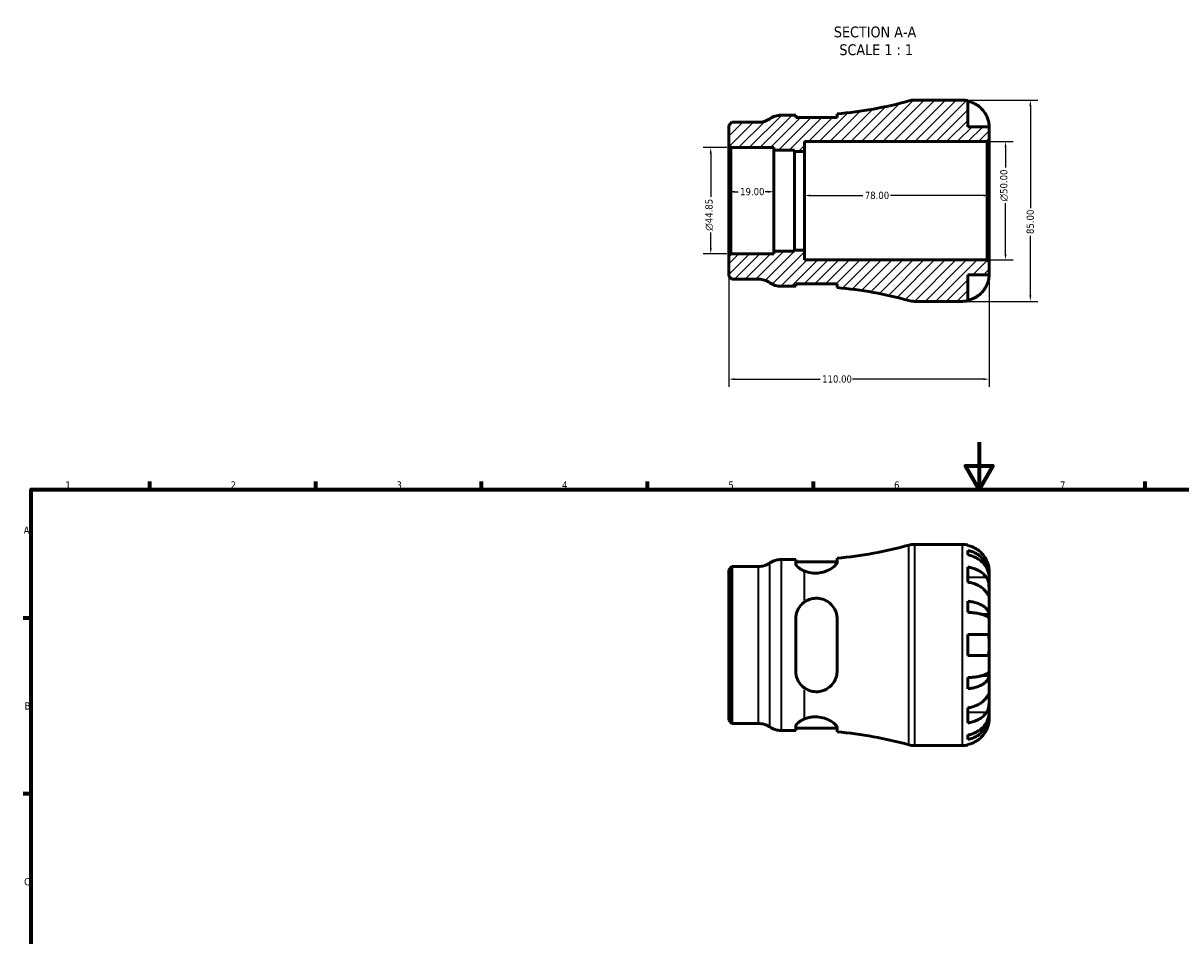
# Model space of a CAD drawing. Header units: millimetres. Extents: x 0 to 903, y 0 to 771.
# Tile 3 of 5: x 17 to 506, y 386 to 771. Entities that reach past the tile are written whole.
import ezdxf

# ---------------------------------------------------------------- set-up
doc = ezdxf.new("R2010")
doc.units = ezdxf.units.MM
for name, color, linetype, lineweight in [('Border (ANSI)', 7, 'Continuous', 70), ('Dimension (ANSI)', 7, 'Continuous', 25), ('Hatch (ANSI)', 7, 'Continuous', 18), ('Symbol (ANSI)', 7, 'Continuous', 25), ('Visible (ANSI)', 7, 'Continuous', 50), ('Visible Narrow (ANSI)', 7, 'Continuous', 35)]:
    doc.layers.add(name, color=color, linetype=linetype, lineweight=lineweight)
doc.styles.add('Label Text (ANSI)', font='tahoma.ttf')
doc.styles.add('Note Text (ANSI)', font='tahoma.ttf')
doc.dimstyles.new('Default - mm (ANSI)', dxfattribs={"dimtxt": 3.048, "dimasz": 2.5, "dimexe": 3.175, "dimexo": 1.6002, "dimgap": 0.8, "dimtad": 0, "dimtoh": 1, "dimrnd": 1e-08, "dimzin": 4, "dimdsep": 46, "dimtxsty": 'Note Text (ANSI)', "dimcen": 0.09, "dimdle": 10, "dimclrd": 256, "dimclre": 256, "dimclrt": 256, "dimadec": 1, "dimazin": 1, "dimtfac": 1, "dimtofl": 0, "dimtmove": 0, "dimatfit": 3, "dimfxl": 1, "dimtolj": 1, "dimtzin": 4, "dimlwd": -1, "dimlwe": -1, "dimarcsym": 0})

# ---------------------------------------------------------------- blocks, each defined once
blk = doc.blocks.new('Borders Default Border')
at = {"layer": 'Border (ANSI)'}
for p, q in [((70.08, 574), (70.08, 577.45)), ((140.17, 574), (140.17, 577.45)), ((210.25, 574), (210.25, 577.45)), ((280.33, 574), (280.33, 577.45)), ((350.42, 574), (350.42, 577.45)), ((490.58, 574), (490.58, 577.45)), ((20, 519.75), (16.55, 519.75)), ((20, 445.5), (16.55, 445.5))]:
    blk.add_line(p, q, dxfattribs=at)
at = {"layer": 'Border (ANSI)', "flags": 128}
for points in [[(420.5, 594), (420.5, 574), (414.73, 584), (426.27, 584), (420.5, 574)], [(20, 20), (20, 574), (821, 574), (821, 20), (20, 20)]]:
    blk.add_lwpolyline(points, dxfattribs=at)
at = {"layer": 'Border (ANSI)', "color": 230, "true_color": 0xff0080, "char_height": 3.05, "attachment_point": 7, "style": 'Note Text (ANSI)'}
for s, insert in [('1', (34.35, 574.4)), ('2', (104.2, 574.4)), ('3', (174.26, 574.34)), ('4', (244.23, 574.4)), ('5', (314.48, 574.34)), ('6', (384.49, 574.34)), ('7', (454.6, 574.4)), ('A', (16.78, 555.35)), ('B', (17.15, 481.1)), ('C', (16.95, 406.8))]:
    blk.add_mtext(s, dxfattribs=dict(at, insert=insert))
blk = doc.blocks.new('*D7')
at = {"layer": 'Defpoints', "color": 0, "transparency": 16777216}
for p in [(333.65, 699.81), (314.65, 696.01), (333.65, 696.01)]:
    blk.add_point(p, dxfattribs=at)
at = {"layer": 'Dimension (ANSI)', "transparency": 16777216}
for p, q in [((317.15, 699.81), (318.65, 699.81)), ((331.15, 699.81), (330.04, 699.81))]:
    blk.add_line(p, q, dxfattribs=at)
for points in [[(317.15, 700.23), (317.15, 699.4), (314.65, 699.81)], [(331.15, 700.23), (331.15, 699.4), (333.65, 699.81)]]:
    blk.add_solid(points, dxfattribs=at)
at = {"layer": 'Dimension (ANSI)', "color": 230, "true_color": 0xff0080, "transparency": 16777216, "insert": (319.45, 701.4), "char_height": 3.048, "attachment_point": 1, "style": 'Note Text (ANSI)'}
blk.add_mtext('\\A1;19.00', dxfattribs=at)
blk = doc.blocks.new('*D8')
at = {"layer": 'Defpoints', "color": 0, "transparency": 16777216}
for p in [(346.65, 698.22), (346.65, 696.01), (424.65, 696.01)]:
    blk.add_point(p, dxfattribs=at)
at = {"layer": 'Dimension (ANSI)', "transparency": 16777216}
for p, q in [((349.15, 698.22), (371.33, 698.22)), ((422.15, 698.22), (382.98, 698.22))]:
    blk.add_line(p, q, dxfattribs=at)
for points in [[(349.15, 698.64), (349.15, 697.81), (346.65, 698.22)], [(422.15, 698.64), (422.15, 697.81), (424.65, 698.22)]]:
    blk.add_solid(points, dxfattribs=at)
at = {"layer": 'Dimension (ANSI)', "color": 230, "true_color": 0xff0080, "transparency": 16777216, "insert": (372.13, 699.82), "char_height": 3.048, "attachment_point": 1, "style": 'Note Text (ANSI)'}
blk.add_mtext('\\A1;78.00', dxfattribs=at)
blk = doc.blocks.new('*D9')
at = {"layer": 'Defpoints', "color": 0, "transparency": 16777216}
for p in [(413.4, 738.51), (413.4, 653.51), (442.07, 653.51)]:
    blk.add_point(p, dxfattribs=at)
at = {"layer": 'Dimension (ANSI)', "transparency": 16777216}
for p, q in [((415, 738.51), (445.25, 738.51)), ((442.07, 736.01), (442.07, 692.87)), ((442.07, 656.01), (442.07, 681.16)), ((415, 653.51), (445.25, 653.51))]:
    blk.add_line(p, q, dxfattribs=at)
for points in [[(441.65, 736.01), (442.49, 736.01), (442.07, 738.51)], [(441.65, 656.01), (442.49, 656.01), (442.07, 653.51)]]:
    blk.add_solid(points, dxfattribs=at)
at = {"layer": 'Dimension (ANSI)', "color": 230, "true_color": 0xff0080, "transparency": 16777216, "insert": (440.48, 681.96), "char_height": 3.048, "attachment_point": 1, "rotation": 90, "style": 'Note Text (ANSI)'}
blk.add_mtext('\\A1;85.00', dxfattribs=at)
blk = doc.blocks.new('*D10')
at = {"layer": 'Defpoints', "color": 0, "transparency": 16777216}
for p in [(423.8, 721.01), (431.58, 721.01), (423.8, 671.01)]:
    blk.add_point(p, dxfattribs=at)
at = {"layer": 'Dimension (ANSI)', "transparency": 16777216}
for p, q in [((425.4, 721.01), (434.76, 721.01)), ((431.58, 718.51), (431.58, 710.09)), ((431.58, 673.51), (431.58, 694.94)), ((425.4, 671.01), (434.76, 671.01))]:
    blk.add_line(p, q, dxfattribs=at)
for points in [[(431.16, 718.51), (432, 718.51), (431.58, 721.01)], [(431.16, 673.51), (432, 673.51), (431.58, 671.01)]]:
    blk.add_solid(points, dxfattribs=at)
at = {"layer": 'Dimension (ANSI)', "color": 230, "true_color": 0xff0080, "transparency": 16777216, "insert": (429.29, 695.74), "char_height": 3.048, "attachment_point": 1, "rotation": 90, "style": 'Note Text (ANSI)'}
blk.add_mtext('\\A1;\\fAIGDT|b0|i0;\\H3.0480;\\ln\\fTahoma|b0|i0;\\H3.0480;50.00', dxfattribs=at)
blk = doc.blocks.new('*D11')
at = {"layer": 'Defpoints', "color": 0, "transparency": 16777216}
for p in [(315.5, 718.44), (307.04, 673.59), (315.5, 673.59)]:
    blk.add_point(p, dxfattribs=at)
at = {"layer": 'Dimension (ANSI)', "transparency": 16777216}
for p, q in [((313.9, 718.44), (303.87, 718.44)), ((307.04, 715.94), (307.04, 697.66)), ((307.04, 676.09), (307.04, 682.56)), ((313.9, 673.59), (303.87, 673.59))]:
    blk.add_line(p, q, dxfattribs=at)
for points in [[(306.63, 715.94), (307.46, 715.94), (307.04, 718.44)], [(306.63, 676.09), (307.46, 676.09), (307.04, 673.59)]]:
    blk.add_solid(points, dxfattribs=at)
at = {"layer": 'Dimension (ANSI)', "color": 230, "true_color": 0xff0080, "transparency": 16777216, "insert": (304.75, 683.36), "char_height": 3.048, "attachment_point": 1, "rotation": 90, "style": 'Note Text (ANSI)'}
blk.add_mtext('\\A1;\\fAIGDT|b0|i0;\\H3.0480;\\ln\\fTahoma|b0|i0;\\H3.0480;44.85', dxfattribs=at)
blk = doc.blocks.new('*D12')
at = {"layer": 'Defpoints', "color": 0, "transparency": 16777216}
for p in [(314.65, 672.74), (424.65, 670.16), (314.65, 620.66)]:
    blk.add_point(p, dxfattribs=at)
at = {"layer": 'Dimension (ANSI)', "transparency": 16777216}
for p, q in [((314.65, 671.14), (314.65, 617.48)), ((424.65, 668.56), (424.65, 617.48)), ((317.15, 620.66), (353.31, 620.66)), ((422.15, 620.66), (366.99, 620.66))]:
    blk.add_line(p, q, dxfattribs=at)
for points in [[(317.15, 621.07), (317.15, 620.24), (314.65, 620.66)], [(422.15, 621.07), (422.15, 620.24), (424.65, 620.66)]]:
    blk.add_solid(points, dxfattribs=at)
at = {"layer": 'Dimension (ANSI)', "color": 230, "true_color": 0xff0080, "transparency": 16777216, "insert": (354.11, 622.24), "char_height": 3.048, "attachment_point": 1, "style": 'Note Text (ANSI)'}
blk.add_mtext('\\A1;110.00', dxfattribs=at)

msp = doc.modelspace()

# ---------------------------------------------------------------- hatches: boundary and pattern name
at = {"layer": 'Hatch (ANSI)'}
h = msp.add_hatch(dxfattribs=at)
h.set_pattern_fill('ANSI31', color=256, scale=25.4, style=0)
h.set_pattern_definition([(45, (0, 0), (-2.245064, 2.245064), [])])
edge = h.paths.add_edge_path()
edge.add_line((315.504, 673.592), (314.654, 672.742))
edge.add_line((314.654, 672.742), (314.654, 664.21))
edge.add_line((314.654, 664.21), (315.999, 662.865))
edge.add_line((315.999, 662.865), (327.194, 662.865))
edge.add_ellipse((327.194, 654.365), major_axis=(0, 8.5), ratio=1, start_angle=325.58849, end_angle=360, ccw=False)
edge.add_ellipse((336.802, 668.39), major_axis=(-4.804, -7.012), ratio=1, start_angle=0, end_angle=34.41151)
edge.add_line((336.802, 659.89), (342.927, 659.89))
edge.add_line((342.927, 659.89), (342.927, 660.89))
edge.add_line((342.927, 660.89), (360.427, 660.89))
edge.add_line((360.427, 660.89), (360.427, 659.309))
edge.add_ellipse((346.654, 496.18), major_axis=(13.773, 163.129), ratio=1, start_angle=349.18737, end_angle=360, ccw=False)
edge.add_ellipse((393.076, 662.015), major_axis=(-2.291, -8.185), ratio=1, start_angle=0, end_angle=15.6386)
edge.add_line((393.076, 653.515), (413.404, 653.515))
edge.add_ellipse((413.404, 664.765), major_axis=(0, -11.25), ratio=1, start_angle=0, end_angle=11.53696)
edge.add_line((415.654, 653.742), (415.654, 664.765))
edge.add_line((415.654, 664.765), (424.654, 664.765))
edge.add_line((424.654, 664.765), (424.654, 670.165))
edge.add_line((424.654, 670.165), (423.804, 671.015))
edge.add_line((423.804, 671.015), (346.654, 671.015))
edge.add_line((346.654, 671.015), (346.654, 675.181))
edge.add_line((346.654, 675.181), (342.364, 675.181))
edge.add_line((342.364, 675.181), (342.364, 674.713))
edge.add_line((342.364, 674.713), (333.654, 674.713))
edge.add_line((333.654, 674.713), (333.654, 673.592))
edge.add_line((333.654, 673.592), (315.504, 673.592))
edge = h.paths.add_edge_path()
edge.add_line((314.654, 719.287), (315.504, 718.437))
edge.add_line((315.504, 718.437), (333.654, 718.437))
edge.add_line((333.654, 718.437), (333.654, 717.316))
edge.add_line((333.654, 717.316), (342.364, 717.316))
edge.add_line((342.364, 717.316), (342.364, 716.848))
edge.add_line((342.364, 716.848), (346.654, 716.848))
edge.add_line((346.654, 716.848), (346.654, 721.015))
edge.add_line((346.654, 721.015), (423.804, 721.015))
edge.add_line((423.804, 721.015), (424.654, 721.865))
edge.add_line((424.654, 721.865), (424.654, 727.265))
edge.add_line((424.654, 727.265), (415.654, 727.265))
edge.add_line((415.654, 727.265), (415.654, 738.287))
edge.add_ellipse((413.404, 727.265), major_axis=(2.25, 11.023), ratio=1, start_angle=0, end_angle=11.53696)
edge.add_line((413.404, 738.515), (393.076, 738.515))
edge.add_ellipse((393.076, 730.015), major_axis=(0, 8.5), ratio=1, start_angle=0, end_angle=15.6386)
edge.add_ellipse((346.654, 895.849), major_axis=(44.131, -157.649), ratio=1, start_angle=349.18737, end_angle=360, ccw=False)
edge.add_line((360.427, 732.72), (360.427, 731.14))
edge.add_line((360.427, 731.14), (342.927, 731.14))
edge.add_line((342.927, 731.14), (342.927, 732.14))
edge.add_line((342.927, 732.14), (336.802, 732.14))
edge.add_ellipse((336.802, 723.64), major_axis=(0, 8.5), ratio=1, start_angle=0, end_angle=34.41151)
edge.add_ellipse((327.194, 737.665), major_axis=(4.804, -7.013), ratio=1, start_angle=325.58849, end_angle=360, ccw=False)
edge.add_line((327.194, 729.165), (315.999, 729.165))
edge.add_line((315.999, 729.165), (314.654, 727.819))
edge.add_line((314.654, 727.819), (314.654, 719.287))

# ---------------------------------------------------------------- linework, layer by layer
at = {"layer": 'Visible (ANSI)'}
for p, q in [((413.404, 738.515), (393.076, 738.515)), ((415.654, 727.265), (415.654, 738.287)), ((315.999, 729.165), (314.654, 727.819)), ((327.194, 729.165), (315.999, 729.165)), ((342.927, 732.14), (336.802, 732.14)), ((342.927, 731.14), (342.927, 732.14)), ((360.427, 731.14), (342.927, 731.14)), ((360.427, 732.72), (360.427, 731.14)), ((314.654, 727.819), (314.654, 719.287)), ((424.654, 727.265), (415.654, 727.265)), ((424.654, 721.865), (424.654, 727.265)), ((314.654, 719.287), (315.504, 718.437)), ((314.654, 719.287), (314.654, 672.742)), ((346.654, 716.848), (346.654, 721.015)), ((346.654, 721.015), (423.804, 721.015)), ((423.804, 721.015), (424.654, 721.865)), ((423.804, 721.015), (423.804, 671.015)), ((424.654, 670.165), (424.654, 721.865)), ((315.504, 718.437), (333.654, 718.437)), ((315.504, 673.592), (315.504, 718.437)), ((333.654, 718.437), (333.654, 717.316)), ((333.654, 717.316), (342.364, 717.316)), ((333.654, 674.713), (333.654, 717.316)), ((342.364, 717.316), (342.364, 716.848)), ((342.364, 716.848), (346.654, 716.848)), ((342.364, 675.181), (342.364, 716.848)), ((346.654, 675.181), (346.654, 716.848)), ((346.654, 675.181), (342.364, 675.181)), ((342.364, 675.181), (342.364, 674.713)), ((346.654, 671.015), (346.654, 675.181)), ((315.504, 673.592), (314.654, 672.742)), ((314.654, 672.742), (314.654, 664.21)), ((333.654, 673.592), (315.504, 673.592)), ((342.364, 674.713), (333.654, 674.713)), ((333.654, 674.713), (333.654, 673.592)), ((423.804, 671.015), (346.654, 671.015)), ((424.654, 670.165), (423.804, 671.015)), ((424.654, 664.765), (424.654, 670.165)), ((314.654, 664.21), (315.999, 662.865)), ((315.999, 662.865), (327.194, 662.865)), ((342.927, 659.89), (342.927, 660.89)), ((342.927, 660.89), (360.427, 660.89)), ((360.427, 660.89), (360.427, 659.309)), ((415.654, 653.742), (415.654, 664.765)), ((415.654, 664.765), (424.654, 664.765)), ((336.802, 659.89), (342.927, 659.89)), ((393.076, 653.515), (413.404, 653.515)), ((393.076, 550.866), (413.404, 550.866)), ((415.654, 550.639), (415.654, 550.398)), ((415.654, 548.322), (415.654, 546.378)), ((336.802, 544.491), (342.927, 544.491)), ((342.927, 544.491), (342.927, 542.775)), ((342.927, 543.491), (360.427, 543.491)), ((360.427, 543.384), (360.427, 545.071)), ((314.654, 540.17), (315.999, 541.516)), ((314.654, 476.561), (314.654, 540.17)), ((315.999, 541.516), (327.194, 541.516)), ((315.999, 541.516), (315.999, 475.216)), ((415.654, 541.269), (415.654, 534.905)), ((424.654, 537.605), (424.654, 539.616)), ((424.654, 537.605), (424.619, 537.605)), ((424.654, 536.84), (424.654, 537.605)), ((424.654, 530.463), (424.654, 536.84)), ((424.654, 521.242), (424.654, 530.463)), ((415.654, 526.861), (415.654, 522.166)), ((342.927, 519.366), (342.927, 497.366)), ((360.427, 497.366), (360.427, 519.366)), ((424.654, 521.242), (421.925, 521.242)), ((424.654, 519.395), (424.654, 521.242)), ((424.654, 508.366), (424.654, 519.395)), ((415.654, 512.866), (415.654, 503.866)), ((424.654, 497.337), (424.654, 508.366)), ((415.654, 494.565), (415.654, 489.871)), ((424.654, 495.489), (421.925, 495.489)), ((424.654, 495.489), (424.654, 497.337)), ((424.654, 486.269), (424.654, 495.489)), ((424.654, 479.892), (424.654, 486.269)), ((415.654, 481.826), (415.654, 475.462)), ((424.654, 479.127), (424.654, 479.892)), ((314.654, 476.561), (315.999, 475.216)), ((315.999, 475.216), (327.194, 475.216)), ((424.654, 479.127), (424.619, 479.127)), ((424.654, 477.116), (424.654, 479.127)), ((336.802, 472.241), (342.927, 472.241)), ((342.927, 473.956), (342.927, 472.241)), ((342.927, 473.241), (360.427, 473.241)), ((360.427, 471.66), (360.427, 473.347)), ((415.654, 470.354), (415.654, 468.409)), ((393.076, 465.866), (413.404, 465.866)), ((415.654, 466.333), (415.654, 466.093))]:
    msp.add_line(p, q, dxfattribs=at)
for centre, radius, start, end in [((346.654, 895.849), 163.71, 274.82597, 285.6386), ((393.076, 730.015), 8.5, 90, 105.6386), ((413.404, 727.265), 11.25, 78.46304, 90), ((327.194, 737.665), 8.5, 270, 304.41151), ((336.802, 723.64), 8.5, 90, 124.41151), ((327.194, 654.365), 8.5, 55.58849, 90), ((336.802, 668.39), 8.5, 235.58849, 270), ((346.654, 496.18), 163.71, 74.3614, 85.17403), ((393.076, 662.015), 8.5, 254.3614, 270), ((413.404, 664.765), 11.25, 270, 281.53696), ((346.654, 708.2), 163.71, 274.82597, 285.6386), ((393.076, 542.366), 8.5, 90, 105.6386), ((413.404, 539.616), 11.25, 78.46304, 90), ((327.194, 550.016), 8.5, 270, 304.41151), ((336.802, 535.991), 8.5, 90, 124.41151), ((327.194, 466.716), 8.5, 55.58849, 90), ((336.802, 480.741), 8.5, 235.58849, 270), ((346.654, 308.531), 163.71, 74.3614, 85.17403), ((393.076, 474.366), 8.5, 254.3614, 270), ((413.404, 477.116), 11.25, 270, 281.53696)]:
    msp.add_arc(centre, radius, start, end, dxfattribs=at)
for points, knots in [([(415.654, 738.047), (416.373, 737.899), (417.076, 737.677), (418.34, 737.152), (419.014, 736.798), (420.272, 735.954), (420.856, 735.465), (421.839, 734.478), (422.328, 733.889), (423.071, 732.773), (423.354, 732.265), (423.587, 731.765)], [0.21343841, 0.21343841, 0.21343841, 0.21343841, 0.41559978, 0.41559978, 0.62400044, 0.62400044, 0.8324011, 0.8324011, 1.04178819, 1.04178819, 1.20124236, 1.20124236, 1.20124236, 1.20124236]), ([(423.587, 731.765), (423.659, 731.61), (423.728, 731.453), (423.903, 731.033), (424.003, 730.77), (424.189, 730.218), (424.273, 729.933), (424.447, 729.247), (424.517, 728.867), (424.618, 728.143), (424.638, 727.829), (424.656, 727.382), (424.654, 727.265), (424.654, 727.265)], [-0.71968867, -0.71968867, -0.71968867, -0.71968867, -0.66913349, -0.66913349, -0.58448293, -0.58448293, -0.49008499, -0.49008499, -0.34765985, -0.34765985, -0.17827673, -0.17827673, 0, 0, 0, 0]), ([(424.654, 664.765), (424.654, 664.765), (424.654, 664.711), (424.65, 664.489), (424.645, 664.309), (424.603, 663.766), (424.556, 663.367), (424.402, 662.599), (424.323, 662.274), (424.145, 661.675), (424.056, 661.41), (423.851, 660.863), (423.734, 660.583), (423.6, 660.293), (423.593, 660.279), (423.587, 660.265)], [-3.12621297, -3.12621297, -3.12621297, -3.12621297, -3.00592131, -3.00592131, -2.87295675, -2.87295675, -2.69789372, -2.69789372, -2.58338701, -2.58338701, -2.49547573, -2.49547573, -2.40310236, -2.40310236, -2.39831682, -2.39831682, -2.39831682, -2.39831682]), ([(423.587, 660.265), (423.354, 659.764), (423.071, 659.256), (422.328, 658.14), (421.839, 657.551), (420.856, 656.565), (420.272, 656.076), (419.014, 655.232), (418.34, 654.877), (417.076, 654.352), (416.373, 654.13), (415.654, 653.982)], [5.50227189, 5.50227189, 5.50227189, 5.50227189, 5.66172607, 5.66172607, 5.87111315, 5.87111315, 6.07951382, 6.07951382, 6.28791448, 6.28791448, 6.49007585, 6.49007585, 6.49007585, 6.49007585]), ([(423.587, 544.116), (423.354, 544.616), (423.071, 545.124), (422.328, 546.241), (421.839, 546.829), (420.856, 547.816), (420.272, 548.305), (419.014, 549.149), (418.34, 549.503), (417.076, 550.028), (416.373, 550.251), (415.654, 550.398)], [5.50227189, 5.50227189, 5.50227189, 5.50227189, 5.66172607, 5.66172607, 5.87111315, 5.87111315, 6.07951382, 6.07951382, 6.28791448, 6.28791448, 6.49007585, 6.49007585, 6.49007585, 6.49007585]), ([(415.654, 548.322), (416.375, 548.179), (417.079, 547.964), (418.345, 547.456), (419.019, 547.113), (420.277, 546.297), (420.861, 545.825), (421.844, 544.872), (422.332, 544.303), (423.174, 543.08), (423.528, 542.425), (424.061, 541.177), (424.289, 540.468), (424.585, 539.021), (424.654, 538.282), (424.654, 537.605)], [0.2134337, 0.2134337, 0.2134337, 0.2134337, 0.41601, 0.41601, 0.6243485, 0.6243485, 0.832687, 0.832687, 1.0415719, 1.0415719, 1.2504568, 1.2504568, 1.4601279, 1.4601279, 1.6697991, 1.6697991, 1.6697991, 1.6697991]), ([(360.427, 543.384), (360.427, 543.332), (360.422, 543.278), (360.366, 542.948), (360.204, 542.638), (359.533, 541.789), (358.88, 541.22), (357.238, 540.177), (356.266, 539.696), (354.258, 539.039), (353.282, 538.828), (351.325, 538.662), (350.39, 538.692), (348.449, 538.973), (347.494, 539.249), (346.654, 539.592)], [-2.0070603, -2.0070603, -2.0070603, -2.0070603, -1.9547788, -1.9547788, -1.6960099, -1.6960099, -1.2933591, -1.2933591, -0.9152029, -0.9152029, -0.6077326, -0.6077326, -0.3244824, -0.3244824, -0.00007, -0.00007, -0.00007, -0.00007]), ([(424.654, 536.84), (424.654, 537.442), (424.585, 538.1), (424.289, 539.388), (424.061, 540.018), (423.528, 541.129), (423.174, 541.712), (422.332, 542.801), (421.844, 543.307), (420.861, 544.155), (420.277, 544.576), (419.019, 545.302), (418.345, 545.607), (417.079, 546.059), (416.375, 546.251), (415.654, 546.378)], [5.0161165, 5.0161165, 5.0161165, 5.0161165, 5.2257877, 5.2257877, 5.4354588, 5.4354588, 5.6443437, 5.6443437, 5.8532286, 5.8532286, 6.0615671, 6.0615671, 6.2699056, 6.2699056, 6.472482, 6.472482, 6.472482, 6.472482]), ([(424.654, 539.616), (424.654, 539.616), (424.654, 539.669), (424.65, 539.892), (424.645, 540.071), (424.603, 540.615), (424.556, 541.014), (424.402, 541.781), (424.323, 542.107), (424.145, 542.705), (424.056, 542.971), (423.851, 543.518), (423.734, 543.797), (423.6, 544.087), (423.593, 544.102), (423.587, 544.116)], [-3.12621297, -3.12621297, -3.12621297, -3.12621297, -3.00592131, -3.00592131, -2.87295675, -2.87295675, -2.69789372, -2.69789372, -2.58338701, -2.58338701, -2.49547573, -2.49547573, -2.40310236, -2.40310236, -2.39831682, -2.39831682, -2.39831682, -2.39831682]), ([(346.654, 539.592), (346.272, 539.748), (345.919, 539.913), (344.793, 540.506), (344.097, 541.004), (343.163, 541.957), (342.927, 542.409), (342.927, 542.775)], [0.52389947, 0.52389947, 0.52389947, 0.52389947, 0.66513571, 0.66513571, 1.02595299, 1.02595299, 1.38677028, 1.38677028, 1.38677028, 1.38677028]), ([(415.654, 541.269), (416.373, 541.165), (417.076, 541.008), (418.34, 540.636), (419.014, 540.386), (420.272, 539.789), (420.856, 539.443), (421.839, 538.746), (422.328, 538.329), (423.071, 537.54), (423.354, 537.181), (423.587, 536.827)], [0.21343841, 0.21343841, 0.21343841, 0.21343841, 0.41559978, 0.41559978, 0.62400044, 0.62400044, 0.8324011, 0.8324011, 1.04178819, 1.04178819, 1.20124236, 1.20124236, 1.20124236, 1.20124236]), ([(423.587, 530.463), (423.354, 530.817), (423.071, 531.176), (422.328, 531.965), (421.839, 532.382), (420.856, 533.079), (420.272, 533.425), (419.014, 534.022), (418.34, 534.272), (417.076, 534.644), (416.373, 534.801), (415.654, 534.905)], [5.50227189, 5.50227189, 5.50227189, 5.50227189, 5.66172607, 5.66172607, 5.87111315, 5.87111315, 6.07951382, 6.07951382, 6.28791448, 6.28791448, 6.49007585, 6.49007585, 6.49007585, 6.49007585]), ([(423.587, 536.827), (423.646, 536.738), (423.702, 536.644), (423.879, 536.327), (423.988, 536.087), (424.188, 535.553), (424.275, 535.259), (424.448, 534.512), (424.517, 534.052), (424.618, 533.02), (424.638, 532.459), (424.656, 531.384), (424.654, 530.884), (424.654, 530.463)], [-0.72474413, -0.72474413, -0.72474413, -0.72474413, -0.68292689, -0.68292689, -0.58946764, -0.58946764, -0.49014387, -0.49014387, -0.34933517, -0.34933517, -0.17856496, -0.17856496, 0, 0, 0, 0]), ([(424.654, 530.463), (424.654, 530.222), (424.654, 530.009), (424.652, 529.635), (424.649, 529.48), (424.628, 529.215), (424.604, 529.141), (424.504, 529.149), (424.431, 529.225), (424.252, 529.464), (424.164, 529.592), (423.961, 529.895), (423.848, 530.066), (423.679, 530.323), (423.633, 530.392), (423.587, 530.463)], [0, 0, 0, 0, 0.10230486, 0.10230486, 0.2116531, 0.2116531, 0.35868741, 0.35868741, 0.49861539, 0.49861539, 0.59613895, 0.59613895, 0.69034298, 0.69034298, 0.72355027, 0.72355027, 0.72355027, 0.72355027]), ([(342.927, 519.366), (342.927, 520.511), (343.163, 521.711), (344.097, 523.896), (344.793, 524.883), (345.919, 525.97), (346.272, 526.263), (346.654, 526.531)], [1.33452104, 1.33452104, 1.33452104, 1.33452104, 1.69533832, 1.69533832, 2.0561556, 2.0561556, 2.19739184, 2.19739184, 2.19739184, 2.19739184]), ([(346.654, 526.531), (347.251, 526.949), (347.909, 527.299), (349.305, 527.821), (350.032, 527.993), (351.729, 528.167), (352.675, 528.109), (354.646, 527.667), (355.624, 527.243), (357.533, 525.986), (358.409, 525.088), (359.677, 523.087), (360.103, 522), (360.384, 520.359), (360.427, 519.864), (360.427, 519.366)], [-2.1957793, -2.1957793, -2.1957793, -2.1957793, -1.9642186, -1.9642186, -1.7374297, -1.7374297, -1.4503558, -1.4503558, -1.1184018, -1.1184018, -0.7152186, -0.7152186, -0.3403243, -0.3403243, -0.1827527, -0.1827527, -0.1827527, -0.1827527]), ([(415.654, 526.861), (416.375, 526.786), (417.079, 526.673), (418.345, 526.407), (419.019, 526.227), (420.277, 525.799), (420.861, 525.551), (421.844, 525.052), (422.332, 524.754), (423.174, 524.113), (423.528, 523.769), (424.061, 523.115), (424.289, 522.743), (424.585, 521.985), (424.654, 521.597), (424.654, 521.242)], [0.2134337, 0.2134337, 0.2134337, 0.2134337, 0.41601, 0.41601, 0.6243485, 0.6243485, 0.832687, 0.832687, 1.0415719, 1.0415719, 1.2504568, 1.2504568, 1.4601279, 1.4601279, 1.6697991, 1.6697991, 1.6697991, 1.6697991]), ([(424.654, 519.395), (424.654, 519.57), (424.585, 519.761), (424.289, 520.135), (424.061, 520.318), (423.528, 520.641), (423.174, 520.811), (422.332, 521.127), (421.844, 521.274), (420.861, 521.52), (420.277, 521.643), (419.019, 521.854), (418.345, 521.942), (417.079, 522.074), (416.375, 522.129), (415.654, 522.166)], [5.0161165, 5.0161165, 5.0161165, 5.0161165, 5.2257877, 5.2257877, 5.4354588, 5.4354588, 5.6443437, 5.6443437, 5.8532286, 5.8532286, 6.0615671, 6.0615671, 6.2699056, 6.2699056, 6.472482, 6.472482, 6.472482, 6.472482]), ([(415.654, 512.866), (416.373, 512.866), (417.076, 512.866), (418.34, 512.866), (419.014, 512.866), (420.272, 512.866), (420.856, 512.866), (421.839, 512.866), (422.328, 512.866), (423.071, 512.866), (423.354, 512.866), (423.587, 512.866)], [0.21343841, 0.21343841, 0.21343841, 0.21343841, 0.41559978, 0.41559978, 0.62400044, 0.62400044, 0.8324011, 0.8324011, 1.04178819, 1.04178819, 1.20124236, 1.20124236, 1.20124236, 1.20124236]), ([(423.587, 512.866), (423.659, 512.866), (423.728, 512.858), (423.903, 512.814), (424.003, 512.763), (424.189, 512.602), (424.273, 512.488), (424.447, 512.125), (424.517, 511.842), (424.618, 511.096), (424.638, 510.62), (424.656, 509.549), (424.654, 508.96), (424.654, 508.366)], [-0.71968867, -0.71968867, -0.71968867, -0.71968867, -0.66913349, -0.66913349, -0.58448293, -0.58448293, -0.49008499, -0.49008499, -0.34765985, -0.34765985, -0.17827673, -0.17827673, 0, 0, 0, 0]), ([(423.587, 503.866), (423.354, 503.866), (423.071, 503.866), (422.328, 503.866), (421.839, 503.866), (420.856, 503.866), (420.272, 503.866), (419.014, 503.866), (418.34, 503.866), (417.076, 503.866), (416.373, 503.866), (415.654, 503.866)], [5.50227189, 5.50227189, 5.50227189, 5.50227189, 5.66172607, 5.66172607, 5.87111315, 5.87111315, 6.07951382, 6.07951382, 6.28791448, 6.28791448, 6.49007585, 6.49007585, 6.49007585, 6.49007585]), ([(424.654, 508.366), (424.654, 507.965), (424.654, 507.566), (424.65, 506.752), (424.645, 506.345), (424.603, 505.48), (424.556, 505.056), (424.402, 504.501), (424.323, 504.323), (424.145, 504.083), (424.056, 504.005), (423.851, 503.897), (423.734, 503.869), (423.6, 503.866), (423.593, 503.866), (423.587, 503.866)], [-3.12621297, -3.12621297, -3.12621297, -3.12621297, -3.00592131, -3.00592131, -2.87295675, -2.87295675, -2.69789372, -2.69789372, -2.58338701, -2.58338701, -2.49547573, -2.49547573, -2.40310236, -2.40310236, -2.39831682, -2.39831682, -2.39831682, -2.39831682]), ([(346.654, 490.201), (346.272, 490.469), (345.919, 490.762), (344.793, 491.848), (344.097, 492.835), (343.163, 495.021), (342.927, 496.22), (342.927, 497.366)], [0.52389947, 0.52389947, 0.52389947, 0.52389947, 0.66513571, 0.66513571, 1.02595299, 1.02595299, 1.38677028, 1.38677028, 1.38677028, 1.38677028]), ([(360.427, 497.366), (360.427, 497.199), (360.422, 497.033), (360.366, 496.047), (360.204, 495.25), (359.533, 493.319), (358.88, 492.249), (357.238, 490.512), (356.266, 489.819), (354.258, 488.948), (353.282, 488.704), (351.325, 488.572), (350.39, 488.661), (348.449, 489.163), (347.494, 489.612), (346.654, 490.201)], [-2.0070603, -2.0070603, -2.0070603, -2.0070603, -1.9547788, -1.9547788, -1.6960099, -1.6960099, -1.2933591, -1.2933591, -0.9152029, -0.9152029, -0.6077326, -0.6077326, -0.3244824, -0.3244824, -0.00007, -0.00007, -0.00007, -0.00007]), ([(415.654, 494.565), (416.375, 494.602), (417.079, 494.658), (418.345, 494.789), (419.019, 494.878), (420.277, 495.089), (420.861, 495.211), (421.844, 495.458), (422.332, 495.605), (423.174, 495.921), (423.528, 496.09), (424.061, 496.413), (424.289, 496.596), (424.585, 496.971), (424.654, 497.162), (424.654, 497.337)], [0.2134337, 0.2134337, 0.2134337, 0.2134337, 0.41601, 0.41601, 0.6243485, 0.6243485, 0.832687, 0.832687, 1.0415719, 1.0415719, 1.2504568, 1.2504568, 1.4601279, 1.4601279, 1.6697991, 1.6697991, 1.6697991, 1.6697991]), ([(424.654, 495.489), (424.654, 495.134), (424.585, 494.747), (424.289, 493.988), (424.061, 493.617), (423.528, 492.962), (423.174, 492.619), (422.332, 491.978), (421.844, 491.68), (420.861, 491.18), (420.277, 490.932), (419.019, 490.505), (418.345, 490.325), (417.079, 490.058), (416.375, 489.946), (415.654, 489.871)], [5.0161165, 5.0161165, 5.0161165, 5.0161165, 5.2257877, 5.2257877, 5.4354588, 5.4354588, 5.6443437, 5.6443437, 5.8532286, 5.8532286, 6.0615671, 6.0615671, 6.2699056, 6.2699056, 6.472482, 6.472482, 6.472482, 6.472482]), ([(415.654, 481.826), (416.373, 481.931), (417.076, 482.088), (418.34, 482.459), (419.014, 482.71), (420.272, 483.307), (420.856, 483.652), (421.839, 484.35), (422.328, 484.766), (423.071, 485.556), (423.354, 485.915), (423.587, 486.269)], [0.21343841, 0.21343841, 0.21343841, 0.21343841, 0.41559978, 0.41559978, 0.62400044, 0.62400044, 0.8324011, 0.8324011, 1.04178819, 1.04178819, 1.20124236, 1.20124236, 1.20124236, 1.20124236]), ([(423.587, 486.269), (423.646, 486.358), (423.702, 486.444), (423.879, 486.712), (423.988, 486.878), (424.188, 487.174), (424.275, 487.3), (424.448, 487.526), (424.517, 487.593), (424.618, 487.579), (424.638, 487.465), (424.656, 487.023), (424.654, 486.69), (424.654, 486.269)], [-0.72474413, -0.72474413, -0.72474413, -0.72474413, -0.68292689, -0.68292689, -0.58946764, -0.58946764, -0.49014387, -0.49014387, -0.34933517, -0.34933517, -0.17856496, -0.17856496, 0, 0, 0, 0]), ([(424.654, 486.269), (424.654, 486.028), (424.654, 485.76), (424.652, 485.162), (424.649, 484.83), (424.628, 484.019), (424.604, 483.532), (424.504, 482.582), (424.431, 482.126), (424.252, 481.393), (424.164, 481.107), (423.961, 480.582), (423.848, 480.343), (423.679, 480.049), (423.633, 479.976), (423.587, 479.905)], [0, 0, 0, 0, 0.10230486, 0.10230486, 0.2116531, 0.2116531, 0.35868741, 0.35868741, 0.49861539, 0.49861539, 0.59613895, 0.59613895, 0.69034298, 0.69034298, 0.72355027, 0.72355027, 0.72355027, 0.72355027]), ([(423.587, 479.905), (423.354, 479.551), (423.071, 479.192), (422.328, 478.402), (421.839, 477.986), (420.856, 477.288), (420.272, 476.943), (419.014, 476.346), (418.34, 476.095), (417.076, 475.724), (416.373, 475.567), (415.654, 475.462)], [5.50227189, 5.50227189, 5.50227189, 5.50227189, 5.66172607, 5.66172607, 5.87111315, 5.87111315, 6.07951382, 6.07951382, 6.28791448, 6.28791448, 6.49007585, 6.49007585, 6.49007585, 6.49007585]), ([(415.654, 470.354), (416.375, 470.481), (417.079, 470.673), (418.345, 471.125), (419.019, 471.43), (420.277, 472.156), (420.861, 472.577), (421.844, 473.425), (422.332, 473.931), (423.174, 475.019), (423.528, 475.602), (424.061, 476.713), (424.289, 477.344), (424.585, 478.632), (424.654, 479.29), (424.654, 479.892)], [0.2134337, 0.2134337, 0.2134337, 0.2134337, 0.41601, 0.41601, 0.6243485, 0.6243485, 0.832687, 0.832687, 1.0415719, 1.0415719, 1.2504568, 1.2504568, 1.4601279, 1.4601279, 1.6697991, 1.6697991, 1.6697991, 1.6697991]), ([(342.927, 473.956), (342.927, 474.323), (343.163, 474.775), (344.097, 475.728), (344.793, 476.226), (345.919, 476.818), (346.272, 476.984), (346.654, 477.14)], [1.33452104, 1.33452104, 1.33452104, 1.33452104, 1.69533832, 1.69533832, 2.0561556, 2.0561556, 2.19739184, 2.19739184, 2.19739184, 2.19739184]), ([(346.654, 477.14), (347.251, 477.384), (347.909, 477.594), (349.305, 477.902), (350.032, 477.998), (351.729, 478.06), (352.675, 477.983), (354.646, 477.601), (355.624, 477.272), (357.533, 476.409), (358.409, 475.849), (359.677, 474.793), (360.103, 474.293), (360.384, 473.675), (360.427, 473.504), (360.427, 473.347)], [-2.1957793, -2.1957793, -2.1957793, -2.1957793, -1.9642186, -1.9642186, -1.7374297, -1.7374297, -1.4503558, -1.4503558, -1.1184018, -1.1184018, -0.7152186, -0.7152186, -0.3403243, -0.3403243, -0.1827527, -0.1827527, -0.1827527, -0.1827527]), ([(424.654, 479.127), (424.654, 478.45), (424.585, 477.711), (424.289, 476.263), (424.061, 475.555), (423.528, 474.307), (423.174, 473.652), (422.332, 472.428), (421.844, 471.86), (420.861, 470.907), (420.277, 470.434), (419.019, 469.618), (418.345, 469.276), (417.079, 468.767), (416.375, 468.552), (415.654, 468.409)], [5.0161165, 5.0161165, 5.0161165, 5.0161165, 5.2257877, 5.2257877, 5.4354588, 5.4354588, 5.6443437, 5.6443437, 5.8532286, 5.8532286, 6.0615671, 6.0615671, 6.2699056, 6.2699056, 6.472482, 6.472482, 6.472482, 6.472482]), ([(423.587, 472.616), (423.659, 472.771), (423.728, 472.927), (423.903, 473.347), (424.003, 473.611), (424.189, 474.163), (424.273, 474.447), (424.447, 475.134), (424.517, 475.513), (424.618, 476.237), (424.638, 476.551), (424.656, 476.998), (424.654, 477.116), (424.654, 477.116)], [-0.71968867, -0.71968867, -0.71968867, -0.71968867, -0.66913349, -0.66913349, -0.58448293, -0.58448293, -0.49008499, -0.49008499, -0.34765985, -0.34765985, -0.17827673, -0.17827673, 0, 0, 0, 0]), ([(415.654, 466.333), (416.373, 466.481), (417.076, 466.703), (418.34, 467.228), (419.014, 467.583), (420.272, 468.427), (420.856, 468.916), (421.839, 469.902), (422.328, 470.491), (423.071, 471.607), (423.354, 472.115), (423.587, 472.616)], [0.21343841, 0.21343841, 0.21343841, 0.21343841, 0.41559978, 0.41559978, 0.62400044, 0.62400044, 0.8324011, 0.8324011, 1.04178819, 1.04178819, 1.20124236, 1.20124236, 1.20124236, 1.20124236])]:
    msp.add_open_spline(points, degree=3, knots=knots, dxfattribs=at)
at = {"layer": 'Visible Narrow (ANSI)'}
for p, q in [((390.785, 466.7), (390.785, 550.032)), ((393.076, 550.343), (393.076, 466.389)), ((413.404, 466.389), (413.404, 550.343)), ((336.802, 544.046), (336.802, 472.686)), ((327.194, 475.624), (327.194, 541.108)), ((331.998, 474.155), (331.998, 542.577)), ((346.654, 527.332), (346.654, 539.112)), ((423.19, 536.827), (416.05, 536.827)), ((346.654, 477.62), (346.654, 489.4)), ((423.19, 479.905), (416.05, 479.905))]:
    msp.add_line(p, q, dxfattribs=at)

# ---------------------------------------------------------------- block references
msp.add_blockref('Borders Default Border', (0, 0))

# ---------------------------------------------------------------- texts
at = {"layer": 'Symbol (ANSI)', "char_height": 4.572, "attachment_point": 7, "style": 'Label Text (ANSI)'}
for s, insert in [('SECTION A-A', (359.064, 764.944)), ('SCALE 1 : 1', (361.384, 757.431))]:
    msp.add_mtext(s, dxfattribs=dict(at, insert=insert))

# ---------------------------------------------------------------- dimensions: what is measured, and where the dimension line sits
at = {"layer": 'Dimension (ANSI)'}
for base, p1, p2, angle, override, picture, middle in [((442.071, 653.515), (413.404, 738.515), (413.404, 653.515), 90, {"dimtoh": 0, "dimdec": 2, "dimtp": 0, "dimtm": 0, "dimtdec": 2, "dimatfit": 1}, '*D9', (442.071, 687.015)), ((346.654, 698.224), (424.654, 696.015), (346.654, 696.015), 180, {"dimtoh": 0, "dimdec": 2, "dimse1": 1, "dimse2": 1, "dimtp": 0, "dimtm": 0, "dimtdec": 2, "dimatfit": 1}, '*D8', (377.154, 698.224)), ((314.654, 620.657), (424.654, 670.165), (314.654, 672.742), 180, {"dimtoh": 0, "dimdec": 2, "dimtp": 0, "dimtm": 0, "dimtdec": 2, "dimatfit": 1}, '*D12', (360.154, 620.657))]:
    dim = msp.add_linear_dim(base=base, p1=p1, p2=p2, angle=angle, dimstyle='Default - mm (ANSI)', override=override, dxfattribs=at)
    dim.commit()
    dim.dimension.update_dxf_attribs({"geometry": picture, "text_midpoint": middle, "dimtype": 160})
for base, p1, p2, picture, middle in [((431.581, 721.015), (423.804, 671.015), (423.804, 721.015), '*D10', (431.581, 702.515)), ((307.044215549, 673.592190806), (315.503714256, 718.437190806), (315.503714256, 673.592190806), '*D11', (307.044215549, 690.109190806))]:
    dim = msp.add_linear_dim(base=base, p1=p1, p2=p2, angle=90, text='\\fAIGDT|b0|i0;\\H3.0480;\\ln\\fTahoma|b0|i0;\\H3.0480;<>', dimstyle='Default - mm (ANSI)', override={"dimtoh": 0, "dimdec": 2, "dimtp": 0, "dimtm": 0, "dimtdec": 2, "dimatfit": 1}, dxfattribs=at)
    dim.commit()
    dim.dimension.update_dxf_attribs({"geometry": picture, "text_midpoint": middle, "dimtype": 160})
dim = msp.add_linear_dim(base=(333.654, 699.815), p1=(314.654, 696.015), p2=(333.654, 696.015), dimstyle='Default - mm (ANSI)', override={"dimtoh": 0, "dimdec": 2, "dimse1": 1, "dimse2": 1, "dimtp": 0, "dimtm": 0, "dimtdec": 2, "dimatfit": 1}, dxfattribs=at)
dim.commit()
dim.dimension.update_dxf_attribs({"geometry": '*D7', "text_midpoint": (324.344, 699.815), "dimtype": 160})

doc.saveas('drawing.dxf')
